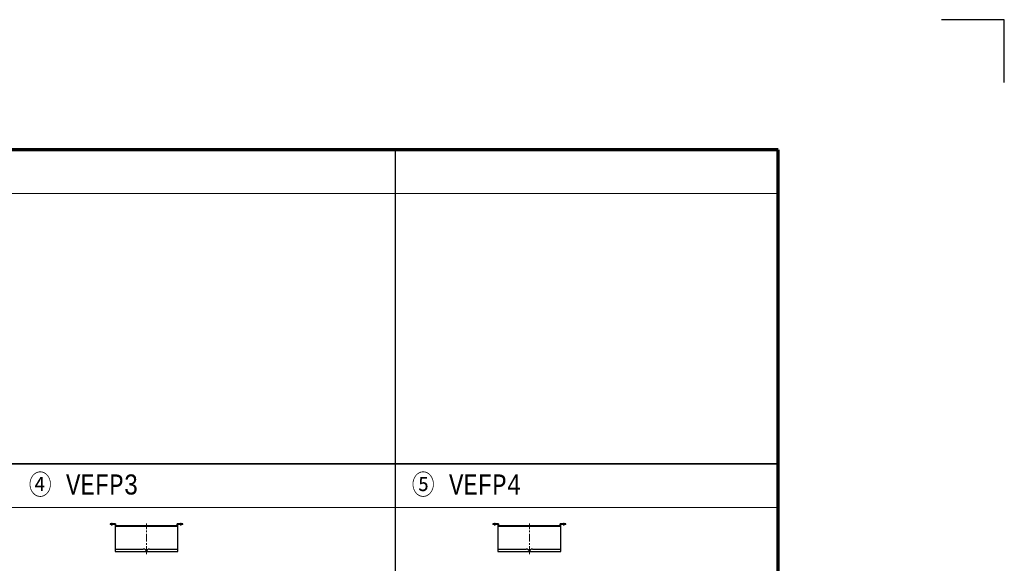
# Model space of a CAD drawing. Header units: millimetres. Extents: x 0 to 29120, y 0 to 20485.
# Tile 9 of 9: x 21278 to 29120, y 16157 to 20485. Entities that reach past the tile are written whole.
import ezdxf

# ---------------------------------------------------------------- set-up
doc = ezdxf.new("R2010")
doc.units = ezdxf.units.MM
doc.header["$LTSCALE"] = 50
doc.linetypes.add('CENTER', pattern=[2, 1.25, -0.25, 0.25, -0.25])
doc.layers.get('Defpoints').update_dxf_attribs({"color": 8})
doc.layers.add('CENTER', color=4, linetype='CENTER', lineweight=13)
doc.layers.add('NOTE', color=3, linetype='Continuous', lineweight=13)
doc.layers.add('DETAIL', color=7, linetype='Continuous')
doc.styles.get("Standard").update_dxf_attribs({"font": 'monotxt.shx', "width": 0.83, "bigfont": 'extfont.shx'})

msp = doc.modelspace()

# ---------------------------------------------------------------- linework, layer by layer
at = {"layer": 'CENTER', "linetype": 'CENTER'}
for p, q in [((22012.51, 16479.99), (22012.51, 16454.99)), ((22287.51, 16229.99), (22287.51, 16474.99)), ((22562.51, 16454.99), (22562.51, 16479.99)), ((25062.51, 16479.99), (25062.51, 16454.99)), ((25337.51, 16229.99), (25337.51, 16474.99)), ((25612.51, 16454.99), (25612.51, 16479.99))]:
    msp.add_line(p, q, dxfattribs=at)
at = {"layer": 'Defpoints'}
for p, q in [((29120, 20485), (28620, 20485)), ((29120, 19985), (29120, 20485))]:
    msp.add_line(p, q, dxfattribs=at)
at = {"layer": 'DETAIL'}
for p, q in [((22042.51, 16469.99), (21997.51, 16469.99)), ((21997.51, 16469.99), (21997.51, 16464.99)), ((22042.51, 16469.99), (22042.51, 16454.99)), ((22577.51, 16469.99), (22532.51, 16469.99)), ((22532.51, 16454.99), (22532.51, 16469.99)), ((22577.51, 16464.99), (22577.51, 16469.99)), ((25092.51, 16469.99), (25047.51, 16469.99)), ((25047.51, 16469.99), (25047.51, 16464.99)), ((25092.51, 16469.99), (25092.51, 16454.99)), ((25627.51, 16469.99), (25582.51, 16469.99)), ((25582.51, 16454.99), (25582.51, 16469.99)), ((25627.51, 16464.99), (25627.51, 16469.99)), ((22037.51, 16464.99), (21997.51, 16464.99)), ((22037.51, 16464.99), (22037.51, 16249.99)), ((22537.51, 16449.99), (22037.51, 16449.99)), ((22532.51, 16454.99), (22042.51, 16454.99)), ((22537.51, 16249.99), (22537.51, 16464.99)), ((22577.51, 16464.99), (22537.51, 16464.99)), ((25087.51, 16464.99), (25047.51, 16464.99)), ((25087.51, 16464.99), (25087.51, 16249.99)), ((25587.51, 16449.99), (25087.51, 16449.99)), ((25582.51, 16454.99), (25092.51, 16454.99)), ((25587.51, 16249.99), (25587.51, 16464.99)), ((25627.51, 16464.99), (25587.51, 16464.99)), ((22037.51, 16269.99), (22262.51, 16269.99)), ((22037.51, 16249.99), (22537.51, 16249.99)), ((22312.51, 16269.99), (22537.51, 16269.99)), ((25087.51, 16269.99), (25312.51, 16269.99)), ((25087.51, 16249.99), (25587.51, 16249.99)), ((25362.51, 16269.99), (25587.51, 16269.99))]:
    msp.add_line(p, q, dxfattribs=at)
for centre, start, end in [((22265.01, 16247.49), 6.340192, 96.340192), ((22310.01, 16247.49), 83.659808, 173.659808), ((25315.01, 16247.49), 6.340192, 96.340192), ((25360.01, 16247.49), 83.659808, 173.659808)]:
    msp.add_arc(centre, 22.64, start, end, dxfattribs=at)
at = {"layer": 'NOTE', "color": 4, "lineweight": 70}
for p, q in [((27320, 19450), (15120, 19450)), ((27320, 1000), (27320, 19450))]:
    msp.add_line(p, q, dxfattribs=at)
at = {"layer": 'NOTE', "lineweight": 25}
msp.add_line((24270, 1000), (24270, 19450), dxfattribs=at)
at = {"layer": 'NOTE', "lineweight": 9}
for p, q in [((27320, 19100), (15120, 19100)), ((27320, 16600), (15120, 16600))]:
    msp.add_line(p, q, dxfattribs=at)
at = {"layer": 'NOTE', "lineweight": 35}
msp.add_line((27320, 16950), (15120, 16950), dxfattribs=at)

# ---------------------------------------------------------------- texts
at = {"layer": 'NOTE', "char_height": 160, "attachment_point": 4}
for s, width, insert in [('{\\fMS PGothic|b0|i0|c128|p50;\\W2.25641; \\W0.83;④} VEFP3', 1469.3242, (21220, 16775)), ('{\\fMS PGothic|b0|i0|c128|p50;\\W2.25641; \\W0.83;⑤} VEFP4', 1391.4194, (24270, 16775))]:
    msp.add_mtext_dynamic_manual_height_columns(s, width=width, gutter_width=200, heights=[0], dxfattribs=dict(at, insert=insert))

doc.saveas('drawing.dxf')
